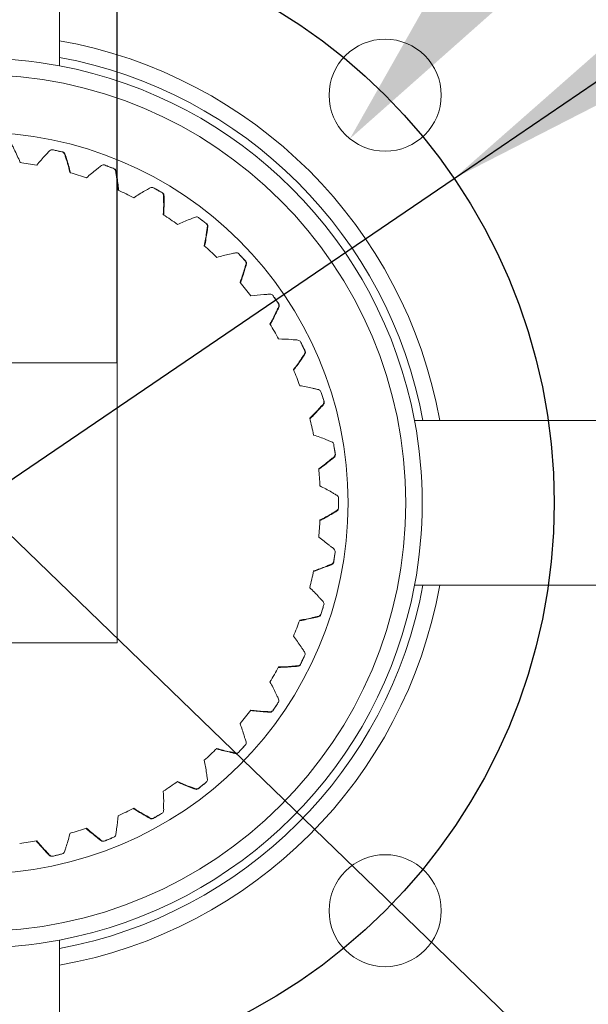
# Model space of a CAD drawing. Header units: millimetres. Extents: x 39 to 402, y 32 to 290.
# Tile 5 of 27: x 108 to 119, y 78 to 98. Entities that reach past the tile are written whole.
import ezdxf

# ---------------------------------------------------------------- set-up
doc = ezdxf.new("R2010")
doc.units = ezdxf.units.MM
doc.header["$PDSIZE"] = -1
doc.linetypes.add('CENTERX2', pattern=[20.32, 12.7, -2.54, 2.54, -2.54])
doc.layers.add('10', color=7, linetype='Continuous')
doc.styles.add('SLDTEXTSTYLE0', font='TXT', dxfattribs={"width": 0.7})
doc.styles.add('SLDTEXTSTYLE1', font='TXT', dxfattribs={"width": 0.7, "bigfont": 'bigfont'})
doc.dimstyles.new('SLDDIMSTYLE1', dxfattribs={"dimtxt": 8, "dimasz": 4.08, "dimexe": 0, "dimexo": 0.0625, "dimgap": 2, "dimtad": 0, "dimtih": 1, "dimtoh": 1, "dimlfac": 3, "dimrnd": 1e-09, "dimzin": 12, "dimdsep": 46, "dimtxsty": 'SLDTEXTSTYLE0', "dimsah": 1, "dimcen": 0, "dimadec": 0, "dimazin": 3, "dimtfac": 1, "dimtmove": 0, "dimatfit": 3, "dimfxl": 1, "dimfrac": 2, "dimtolj": 1, "dimtzin": 12, "dimarcsym": 0})
doc.dimstyles.new('SLDDIMSTYLE2', dxfattribs={"dimtxt": 8, "dimasz": 4.08, "dimexe": 0, "dimexo": 0.0625, "dimgap": 2, "dimtad": 0, "dimtih": 1, "dimtoh": 1, "dimlfac": 3, "dimrnd": 1e-09, "dimzin": 12, "dimdsep": 46, "dimtxsty": 'SLDTEXTSTYLE0', "dimsah": 1, "dimcen": 0, "dimadec": 0, "dimazin": 3, "dimtfac": 1, "dimtmove": 0, "dimatfit": 3, "dimfxl": 1, "dimfrac": 2, "dimtolj": 1, "dimtzin": 12, "dimarcsym": 0})
doc.dimstyles.new('SLDDIMSTYLE3', dxfattribs={"dimtxt": 8, "dimasz": 4.08, "dimexe": 0, "dimexo": 0.0625, "dimgap": 2, "dimtad": 2, "dimlfac": 3, "dimrnd": 1e-09, "dimzin": 12, "dimdsep": 46, "dimtxsty": 'SLDTEXTSTYLE0', "dimsah": 1, "dimcen": 0.09, "dimadec": 0, "dimazin": 3, "dimtfac": 1, "dimtmove": 0, "dimatfit": 0, "dimfxl": 1, "dimfrac": 2, "dimtolj": 1, "dimtzin": 12, "dimarcsym": 0})

# ---------------------------------------------------------------- blocks, each defined once
blk = doc.blocks.new('_D_3')
at = {"layer": '10', "transparency": 16777216}
for p, q in [((76.672, 117.062), (55.146, 117.062)), ((94.521, 99.793), (76.672, 117.062)), ((118.956, 76.152), (94.521, 99.793)), ((118.956, 76.152), (123.52, 71.737))]:
    blk.add_line(p, q, dxfattribs=at)
for points in [[(94.521, 99.793), (91.942, 102.995), (91.235, 102.265)], [(118.956, 76.152), (121.535, 72.95), (122.242, 73.681)]]:
    blk.add_solid(points, dxfattribs=at)
at = {"layer": '10', "transparency": 16777216, "char_height": 8, "attachment_point": 1, "style": 'SLDTEXTSTYLE0'}
for s, insert in [('%%c', (55.146, 127.408)), ('102', (64.551, 127.375))]:
    blk.add_mtext(s, dxfattribs=dict(at, insert=insert))
blk = doc.blocks.new('_D_4')
at = {"layer": '10', "transparency": 16777216}
for p, q in [((116.382, 94.54), (149.456, 117.062)), ((149.456, 117.062), (167.46, 117.062)), ((97.095, 81.406), (116.382, 94.54)), ((97.095, 81.406), (91.847, 77.832))]:
    blk.add_line(p, q, dxfattribs=at)
for points in [[(116.382, 94.54), (120.04, 96.416), (119.468, 97.256)], [(97.095, 81.406), (93.437, 79.53), (94.009, 78.69)]]:
    blk.add_solid(points, dxfattribs=at)
at = {"layer": '10', "transparency": 16777216, "char_height": 8, "attachment_point": 1, "style": 'SLDTEXTSTYLE0'}
for s, insert in [('%%c', (151.044, 127.408)), ('70', (160.449, 127.375))]:
    blk.add_mtext(s, dxfattribs=dict(at, insert=insert))
blk = doc.blocks.new('_D_6')
at = {"layer": '10', "color": 0, "lineweight": -2, "transparency": 16777216}
for p, q in [((148.225, 137.309), (116.841, 98.513)), ((152.305, 137.309), (148.225, 137.309))]:
    blk.add_line(p, q, dxfattribs=at)
at = {"layer": '10', "color": 0, "transparency": 16777216}
blk.add_solid([(116.313, 98.941), (117.37, 98.086), (114.275, 95.341)], dxfattribs=at)
at = {"layer": 'Defpoints', "color": 0, "transparency": 16777216}
for p in [(115.701, 97.104), (114.275, 95.341)]:
    blk.add_point(p, dxfattribs=at)
at = {"layer": '10', "color": 0, "transparency": 16777216, "insert": (154.305, 141.393), "char_height": 8, "attachment_point": 1, "style": 'SLDTEXTSTYLE0'}
blk.add_mtext('\\A1;4-M8{\\fGDT|b0|i0|c0|p2;x}12', dxfattribs=at)
blk = doc.blocks.new('_D_7')
at = {"layer": '10', "transparency": 16777216}
for p, q in [((103.905, 90.806), (103.905, 126.941)), ((109.572, 90.806), (109.572, 126.941)), ((103.905, 124.941), (97.555, 124.941)), ((109.572, 124.941), (103.905, 124.941)), ((109.572, 124.941), (125.199, 124.941))]:
    blk.add_line(p, q, dxfattribs=at)
for points in [[(103.905, 124.941), (99.825, 125.449), (99.825, 124.433)], [(109.572, 124.941), (113.652, 124.433), (113.652, 125.449)]]:
    blk.add_solid(points, dxfattribs=at)
at = {"layer": '10', "transparency": 16777216, "char_height": 8, "attachment_point": 1}
for s, insert, style in [('（22）', (104.177, 135.254), 'SLDTEXTSTYLE1'), ('17', (97.165, 135.254), 'SLDTEXTSTYLE0')]:
    blk.add_mtext(s, dxfattribs=dict(at, insert=insert, style=style))

msp = doc.modelspace()

# ---------------------------------------------------------------- linework, layer by layer
at = {"color": 7, "linetype": 'Continuous', "lineweight": 18}
for p, q in [((108.4051, 97.3256), (108.4051, 101.5376)), ((108.4051, 96.8173), (108.4051, 96.9868)), ((109.5718, 90.8063), (103.9051, 90.8063)), ((109.5718, 85.1396), (109.5718, 90.8063)), ((115.7523, 89.6396), (115.5828, 89.6396)), ((120.3031, 89.6396), (116.0911, 89.6396)), ((115.5828, 86.3063), (115.7523, 86.3063)), ((116.0911, 86.3063), (120.3031, 86.3063)), ((103.9051, 85.1396), (109.5718, 85.1396)), ((108.4051, 78.9591), (108.4051, 79.1286)), ((108.4051, 74.4083), (108.4051, 78.6203))]:
    msp.add_line(p, q, dxfattribs=at)
for centre, radius in [((114.988, 96.2225), 1.1333), ((106.7384, 87.973), 8.6667), ((106.7384, 87.973), 7.5), ((114.988, 79.7234), 1.1333)]:
    msp.add_circle(centre, radius, dxfattribs=at)
for centre, radius, start, end in [((106.7384, 80.3063), 29.1667, 113.07227, 66.92773), ((106.7384, 80.3063), 28.5, 115.08679, 64.91321), ((106.7384, 87.973), 21.6667, 124.36022, 55.63978), ((106.7384, 87.973), 9.5, 10.10418, 79.89582), ((106.7384, 87.973), 9, 79.32807, 100.67193), ((106.7384, 87.973), 9.1667, 10.47568, 79.52432), ((106.7384, 87.973), 9, 10.67193, 79.32807), ((106.7384, 87.973), 6.9409, 79.98661, 82.87053), ((106.7384, 87.973), 6.9409, 71.41519, 74.2991), ((106.7384, 87.973), 6.9409, 62.84376, 65.72767), ((106.7384, 87.973), 6.9409, 54.27233, 57.15624), ((106.7384, 87.973), 6.9409, 45.7009, 48.58481), ((106.7384, 87.973), 6.9409, 37.12947, 40.01339), ((106.7384, 87.973), 6.9409, 28.55804, 31.44196), ((106.7384, 87.973), 6.9409, 19.98661, 22.87053), ((106.7384, 87.973), 6.9409, 11.41519, 14.2991), ((106.7384, 87.973), 9, 349.32807, 10.67193), ((106.7384, 87.973), 6.9409, 2.84376, 5.72767), ((106.7384, 87.973), 6.9409, 354.27233, 357.15624), ((106.7384, 87.973), 6.9409, 345.7009, 348.58481), ((106.7384, 87.973), 9.5, 280.10418, 349.89582), ((106.7384, 87.973), 9.1667, 280.47568, 349.52432), ((106.7384, 87.973), 9, 280.67193, 349.32807), ((106.7384, 87.973), 6.9409, 337.12947, 340.01339), ((106.7384, 87.973), 6.9409, 328.55804, 331.44196), ((106.7384, 87.973), 6.9409, 319.98661, 322.87053), ((106.7384, 87.973), 6.9409, 311.41519, 314.2991), ((106.7384, 87.973), 6.9409, 302.84376, 305.72767), ((106.7384, 87.973), 6.9409, 294.27233, 297.15624), ((106.7384, 87.973), 6.9409, 285.7009, 288.58481), ((106.7384, 87.973), 6.9409, 277.12947, 280.01339), ((106.7384, 87.973), 9, 259.32807, 280.67193)]:
    msp.add_arc(centre, radius, start, end, dxfattribs=at)
for points, knots in [([(108.4051, 96.9868), (108.4051, 97.0462), (108.4051, 97.1592), (108.4051, 97.2721), (108.4051, 97.3256)], [0, 0, 0, 0, 0.5258224, 1, 1, 1, 1]), ([(107.235, 95.2626), (107.2362, 95.2625), (107.2667, 95.2614), (107.3251, 95.2522), (107.3932, 95.2585), (107.4296, 95.2374), (107.4506, 95.2079), (107.5025, 95.0939), (107.5637, 94.9742), (107.605, 94.8722), (107.6105, 94.8588)], [0, 0, 0, 0, 0.005762, 0.1455795, 0.2854734, 0.3139484, 0.3424184, 0.4597452, 0.9289691, 1, 1, 1, 1]), ([(108.6168, 94.6548), (108.5956, 94.7409), (108.5681, 94.853), (108.5199, 94.9796), (108.5087, 95.0425), (108.4689, 95.0758), (108.4196, 95.0817), (108.3587, 95.099), (108.3, 95.1091), (108.2517, 95.1234), (108.204, 95.1044), (108.1691, 95.0553), (108.0716, 94.9604), (108.0018, 94.8762), (107.9453, 94.8081)], [0, 0, 0, 0, 0.2381547, 0.3101299, 0.3681482, 0.4037857, 0.4411066, 0.4998074, 0.5745174, 0.6035796, 0.6318535, 0.7054873, 0.7618453, 1, 1, 1, 1]), ([(108.3159, 95.1071), (108.3171, 95.1069), (108.3471, 95.1013), (108.4035, 95.0835), (108.4717, 95.0795), (108.5046, 95.0533), (108.521, 95.021), (108.5553, 94.9005), (108.5979, 94.773), (108.6236, 94.666), (108.627, 94.652)], [0, 0, 0, 0, 0.00576202, 0.14557945, 0.28547345, 0.31394842, 0.34241836, 0.45974524, 0.92896911, 1, 1, 1, 1]), ([(109.5917, 94.3003), (109.5836, 94.3885), (109.5731, 94.5034), (109.5442, 94.6358), (109.5426, 94.6997), (109.5082, 94.7386), (109.4603, 94.7518), (109.4027, 94.7779), (109.3462, 94.7966), (109.3005, 94.818), (109.2505, 94.8064), (109.2087, 94.763), (109.0981, 94.6836), (109.0165, 94.6108), (108.9506, 94.5519)], [0, 0, 0, 0, 0.2381547, 0.3101299, 0.3681482, 0.4037857, 0.4411066, 0.4998074, 0.5745174, 0.6035796, 0.6318535, 0.7054873, 0.7618453, 1, 1, 1, 1]), ([(109.3616, 94.7924), (109.3627, 94.792), (109.3915, 94.7819), (109.4447, 94.7559), (109.5115, 94.7418), (109.5401, 94.711), (109.5516, 94.6766), (109.5675, 94.5524), (109.5907, 94.4199), (109.6001, 94.3103), (109.6014, 94.2959)], [0, 0, 0, 0, 0.005762, 0.1455795, 0.2854734, 0.3139484, 0.3424184, 0.4597452, 0.9289691, 1, 1, 1, 1]), ([(110.5028, 93.8043), (110.508, 93.8928), (110.5147, 94.008), (110.506, 94.1432), (110.5138, 94.2066), (110.4856, 94.2502), (110.4403, 94.2704), (110.3872, 94.3048), (110.334, 94.3318), (110.292, 94.3597), (110.2409, 94.3556), (110.1931, 94.319), (110.072, 94.257), (109.9804, 94.1971), (109.9064, 94.1487)], [0, 0, 0, 0, 0.2381547, 0.3101299, 0.3681482, 0.4037857, 0.4411066, 0.4998074, 0.5745174, 0.6035796, 0.6318535, 0.7054873, 0.7618453, 1, 1, 1, 1]), ([(110.3486, 94.3252), (110.3497, 94.3247), (110.3767, 94.3105), (110.4254, 94.2768), (110.4894, 94.2529), (110.5131, 94.2181), (110.5193, 94.1824), (110.5165, 94.0572), (110.5197, 93.9228), (110.5127, 93.813), (110.5118, 93.7986)], [0, 0, 0, 0, 0.005762, 0.1455795, 0.2854734, 0.3139484, 0.3424184, 0.4597452, 0.9289691, 1, 1, 1, 1]), ([(111.3299, 93.1782), (111.3482, 93.2649), (111.372, 93.3778), (111.3835, 93.5128), (111.4007, 93.5743), (111.3793, 93.6216), (111.3375, 93.6483), (111.2902, 93.6903), (111.2416, 93.7248), (111.2042, 93.7587), (111.1531, 93.7623), (111.1003, 93.7332), (110.9713, 93.69), (110.8719, 93.6444), (110.7915, 93.6076)], [0, 0, 0, 0, 0.2381547, 0.3101299, 0.3681482, 0.4037857, 0.4411066, 0.4998074, 0.5745174, 0.6035796, 0.6318535, 0.7054873, 0.7618453, 1, 1, 1, 1]), ([(111.2551, 93.7162), (111.2561, 93.7155), (111.2806, 93.6974), (111.3237, 93.6569), (111.3835, 93.6237), (111.4017, 93.5858), (111.4025, 93.5496), (111.3811, 93.4262), (111.3642, 93.2928), (111.3409, 93.1853), (111.3379, 93.1711)], [0, 0, 0, 0, 0.00576202, 0.14557945, 0.28547345, 0.31394842, 0.34241836, 0.45974524, 0.92896911, 1, 1, 1, 1]), ([(112.0544, 92.4357), (112.0854, 92.5187), (112.1258, 92.6268), (112.1573, 92.7586), (112.1835, 92.8168), (112.1694, 92.8668), (112.132, 92.8995), (112.0914, 92.948), (112.0486, 92.9894), (112.0167, 93.0285), (111.9666, 93.0397), (111.9101, 93.0188), (111.7761, 92.9952), (111.671, 92.965), (111.586, 92.9406)], [0, 0, 0, 0, 0.2381547, 0.3101299, 0.3681482, 0.4037857, 0.4411066, 0.4998074, 0.5745174, 0.6035796, 0.6318535, 0.7054873, 0.7618453, 1, 1, 1, 1]), ([(112.0606, 92.9789), (112.0615, 92.978), (112.0831, 92.9565), (112.1197, 92.91), (112.1738, 92.8683), (112.1862, 92.8281), (112.1816, 92.7922), (112.142, 92.6733), (112.1054, 92.5439), (112.0664, 92.4411), (112.0613, 92.4275)], [0, 0, 0, 0, 0.005762, 0.1455795, 0.2854734, 0.3139484, 0.3424184, 0.4597452, 0.9289691, 1, 1, 1, 1]), ([(112.6602, 91.5936), (112.7032, 91.671), (112.7592, 91.7719), (112.81, 91.8975), (112.8446, 91.9512), (112.8381, 92.0027), (112.806, 92.0406), (112.7732, 92.0947), (112.737, 92.142), (112.7112, 92.1853), (112.6634, 92.2039), (112.6044, 92.1916), (112.4684, 92.1883), (112.3599, 92.1741), (112.2722, 92.1626)], [0, 0, 0, 0, 0.2381547, 0.3101299, 0.3681482, 0.4037857, 0.4411066, 0.4998074, 0.5745174, 0.6035796, 0.6318535, 0.7054873, 0.7618453, 1, 1, 1, 1]), ([(112.7473, 92.1298), (112.748, 92.1288), (112.7662, 92.1043), (112.7954, 92.0528), (112.8427, 92.0035), (112.849, 91.9619), (112.839, 91.9271), (112.7822, 91.8155), (112.7268, 91.693), (112.6728, 91.5971), (112.6657, 91.5845)], [0, 0, 0, 0, 0.00576202, 0.14557945, 0.28547345, 0.31394842, 0.34241836, 0.45974524, 0.92896911, 1, 1, 1, 1]), ([(113.1337, 90.6705), (113.1878, 90.7407), (113.2582, 90.8321), (113.3271, 90.9488), (113.3693, 90.9967), (113.3706, 91.0486), (113.3445, 91.0908), (113.3201, 91.1492), (113.2913, 91.2014), (113.2723, 91.2481), (113.2278, 91.2736), (113.1676, 91.2702), (113.0326, 91.2872), (112.9233, 91.2893), (112.8348, 91.291)], [0, 0, 0, 0, 0.2381547, 0.3101299, 0.3681482, 0.4037857, 0.4411066, 0.4998074, 0.5745174, 0.6035796, 0.6318535, 0.7054873, 0.7618453, 1, 1, 1, 1]), ([(113.2997, 91.1878), (113.3003, 91.1867), (113.3146, 91.1597), (113.3358, 91.1045), (113.3752, 91.0487), (113.3752, 91.0066), (113.3602, 90.9737), (113.2874, 90.8718), (113.2143, 90.7589), (113.1467, 90.6721), (113.1378, 90.6607)], [0, 0, 0, 0, 0.00576202, 0.14557945, 0.28547345, 0.31394842, 0.34241836, 0.45974524, 0.92896911, 1, 1, 1, 1]), ([(113.4643, 89.6872), (113.5282, 89.7486), (113.6115, 89.8284), (113.6971, 89.9335), (113.7459, 89.9746), (113.7549, 90.0258), (113.7354, 90.0714), (113.7199, 90.1328), (113.6993, 90.1887), (113.6875, 90.2377), (113.6473, 90.2695), (113.5873, 90.2752), (113.4563, 90.3121), (113.3485, 90.3305), (113.2613, 90.3454)], [0, 0, 0, 0, 0.23815471, 0.31012994, 0.36814825, 0.4037857, 0.44110662, 0.49980744, 0.57451739, 0.60357962, 0.63185353, 0.70548734, 0.76184529, 1, 1, 1, 1]), ([(113.7056, 90.1739), (113.706, 90.1728), (113.7161, 90.144), (113.7288, 90.0862), (113.7595, 90.0252), (113.7532, 89.9836), (113.7335, 89.9532), (113.6463, 89.8633), (113.5572, 89.7626), (113.4774, 89.6869), (113.4669, 89.6769)], [0, 0, 0, 0, 0.005762, 0.1455795, 0.2854734, 0.3139484, 0.3424184, 0.4597452, 0.9289691, 1, 1, 1, 1]), ([(116.0911, 89.6396), (116.0376, 89.6396), (115.9247, 89.6396), (115.8117, 89.6396), (115.7523, 89.6396)], [0, 0, 0, 0, 0.4741776, 1, 1, 1, 1]), ([(113.6447, 88.6657), (113.717, 88.7168), (113.8113, 88.7833), (113.9115, 88.8745), (113.966, 88.9079), (113.9825, 88.9571), (113.97, 89.0051), (113.9639, 89.0681), (113.9518, 89.1265), (113.9474, 89.1767), (113.9124, 89.2142), (113.8539, 89.2287), (113.7299, 89.2847), (113.626, 89.319), (113.542, 89.3467)], [0, 0, 0, 0, 0.2381547, 0.3101299, 0.3681482, 0.4037857, 0.4411066, 0.4998074, 0.5745174, 0.6035796, 0.6318535, 0.7054873, 0.7618453, 1, 1, 1, 1]), ([(113.9591, 89.0899), (113.9619, 89.0669), (113.9682, 89.0149), (113.987, 88.9558), (113.9746, 88.9156), (113.9505, 88.8885), (113.8509, 88.8126), (113.7478, 88.7263), (113.6576, 88.6633), (113.6457, 88.6551)], [0, 0, 0, 0, 0.1155901, 0.2603942, 0.2898686, 0.3193378, 0.4407828, 0.926476, 1, 1, 1, 1]), ([(113.6708, 87.6286), (113.75, 87.6684), (113.8531, 87.7201), (113.9658, 87.7953), (114.0246, 87.8202), (114.0483, 87.8664), (114.0431, 87.9158), (114.0464, 87.979), (114.0431, 88.0385), (114.0463, 88.0888), (114.0172, 88.1311), (113.9616, 88.1542), (113.8473, 88.2281), (113.7497, 88.2774), (113.6708, 88.3173)], [0, 0, 0, 0, 0.2381547, 0.3101299, 0.3681482, 0.4037857, 0.4411066, 0.4998074, 0.5745174, 0.6035796, 0.6318535, 0.7054873, 0.7618453, 1, 1, 1, 1]), ([(114.0448, 88.0226), (114.0448, 88.0214), (114.046, 87.9909), (114.0412, 87.9319), (114.0525, 87.8645), (114.0342, 87.8266), (114.0064, 87.8034), (113.8966, 87.7432), (113.7818, 87.6732), (113.6832, 87.6244), (113.6702, 87.618)], [0, 0, 0, 0, 0.00576202, 0.14557945, 0.28547345, 0.31394842, 0.34241836, 0.45974524, 0.92896911, 1, 1, 1, 1]), ([(113.542, 86.5992), (113.6262, 86.6268), (113.7359, 86.6626), (113.8586, 86.7201), (113.9205, 86.736), (113.9507, 86.7782), (113.953, 86.8277), (113.9657, 86.8897), (113.9713, 86.949), (113.9819, 86.9983), (113.9595, 87.0445), (113.9079, 87.0756), (113.8059, 87.1657), (113.7168, 87.229), (113.6447, 87.2803)], [0, 0, 0, 0, 0.2381547, 0.3101299, 0.3681482, 0.4037857, 0.4411066, 0.4998074, 0.5745174, 0.6035796, 0.6318535, 0.7054873, 0.7618453, 1, 1, 1, 1]), ([(113.9706, 86.9331), (113.9704, 86.9319), (113.9671, 86.9015), (113.9535, 86.8439), (113.9547, 86.7756), (113.9309, 86.7409), (113.9, 86.7221), (113.7824, 86.6789), (113.6584, 86.6268), (113.5537, 86.5932), (113.5399, 86.5888)], [0, 0, 0, 0, 0.00576202, 0.14557945, 0.28547345, 0.31394842, 0.34241836, 0.45974524, 0.92896911, 1, 1, 1, 1]), ([(113.2613, 85.6006), (113.3487, 85.6152), (113.4625, 85.6343), (113.5923, 85.6729), (113.6559, 85.6794), (113.6921, 85.7166), (113.7017, 85.7653), (113.7235, 85.8247), (113.7379, 85.8825), (113.7558, 85.9296), (113.7405, 85.9786), (113.6941, 86.0171), (113.6067, 86.1213), (113.528, 86.1973), (113.4643, 86.2587)], [0, 0, 0, 0, 0.23815471, 0.31012994, 0.36814825, 0.4037857, 0.44110662, 0.49980744, 0.57451739, 0.60357962, 0.63185353, 0.70548734, 0.76184529, 1, 1, 1, 1]), ([(115.7523, 86.3063), (115.8117, 86.3063), (115.9247, 86.3063), (116.0376, 86.3063), (116.0911, 86.3063)], [0, 0, 0, 0, 0.5258224, 1, 1, 1, 1]), ([(113.7348, 85.8668), (113.7345, 85.8656), (113.7267, 85.8361), (113.7046, 85.7812), (113.6956, 85.7135), (113.667, 85.6827), (113.6336, 85.6687), (113.5109, 85.6435), (113.3805, 85.6105), (113.2719, 85.5929), (113.2576, 85.5906)], [0, 0, 0, 0, 0.005762, 0.1455795, 0.2854734, 0.3139484, 0.3424184, 0.4597452, 0.9289691, 1, 1, 1, 1]), ([(112.8348, 84.6549), (112.9234, 84.6564), (113.0388, 84.6583), (113.173, 84.6771), (113.2368, 84.674), (113.2782, 84.7054), (113.2949, 84.7521), (113.3253, 84.8076), (113.3482, 84.8626), (113.3729, 84.9066), (113.365, 84.9573), (113.3249, 85.0022), (113.254, 85.1184), (113.1875, 85.2052), (113.1337, 85.2754)], [0, 0, 0, 0, 0.2381547, 0.3101299, 0.3681482, 0.4037857, 0.4411066, 0.4998074, 0.5745174, 0.6035796, 0.6318535, 0.7054873, 0.7618453, 1, 1, 1, 1]), ([(113.3428, 84.8476), (113.3423, 84.8465), (113.3301, 84.8185), (113.3002, 84.7674), (113.2811, 84.7018), (113.2482, 84.6756), (113.2131, 84.6668), (113.088, 84.6601), (112.9542, 84.6469), (112.8442, 84.6457), (112.8297, 84.6455)], [0, 0, 0, 0, 0.005762, 0.1455795, 0.2854734, 0.3139484, 0.3424184, 0.4597452, 0.9289691, 1, 1, 1, 1]), ([(112.2722, 83.7833), (112.36, 83.7716), (112.4744, 83.7563), (112.6099, 83.7549), (112.6725, 83.7423), (112.7181, 83.7672), (112.7416, 83.8109), (112.7799, 83.8612), (112.8108, 83.9122), (112.8417, 83.952), (112.8415, 84.0033), (112.8086, 84.0537), (112.7558, 84.1792), (112.7029, 84.2749), (112.6602, 84.3524)], [0, 0, 0, 0, 0.2381547, 0.3101299, 0.3681482, 0.4037857, 0.4411066, 0.4998074, 0.5745174, 0.6035796, 0.6318535, 0.7054873, 0.7618453, 1, 1, 1, 1]), ([(112.8032, 83.8981), (112.8025, 83.8971), (112.7864, 83.8713), (112.7491, 83.8252), (112.7205, 83.7632), (112.6841, 83.7422), (112.648, 83.7387), (112.5234, 83.7508), (112.3891, 83.7577), (112.2801, 83.7728), (112.2658, 83.7748)], [0, 0, 0, 0, 0.005762, 0.1455795, 0.2854734, 0.3139484, 0.3424184, 0.4597452, 0.9289691, 1, 1, 1, 1]), ([(111.586, 83.0054), (111.6711, 82.9806), (111.7819, 82.9485), (111.9156, 82.9269), (111.9757, 82.9051), (112.0245, 82.9229), (112.0542, 82.9626), (112.0996, 83.0067), (112.1377, 83.0525), (112.1743, 83.0873), (112.1817, 83.138), (112.1566, 83.1928), (112.1231, 83.3247), (112.0851, 83.4273), (112.0544, 83.5102)], [0, 0, 0, 0, 0.2381547, 0.3101299, 0.3681482, 0.4037857, 0.4411066, 0.4998074, 0.5745174, 0.6035796, 0.6318535, 0.7054873, 0.7618453, 1, 1, 1, 1]), ([(112.1281, 83.0398), (112.1273, 83.0388), (112.1075, 83.0157), (112.0638, 82.9757), (112.0263, 82.9186), (111.9871, 82.9033), (111.9509, 82.9052), (111.8295, 82.9358), (111.6977, 82.9626), (111.5922, 82.9938), (111.5783, 82.9979)], [0, 0, 0, 0, 0.005762, 0.1455795, 0.2854734, 0.3139484, 0.3424184, 0.4597452, 0.9289691, 1, 1, 1, 1]), ([(110.7915, 82.3384), (110.8719, 82.3012), (110.9767, 82.2529), (111.1057, 82.2116), (111.1619, 82.1812), (111.2128, 82.1915), (111.2481, 82.2263), (111.2996, 82.2631), (111.3441, 82.3028), (111.3854, 82.3317), (111.4003, 82.3808), (111.3837, 82.4387), (111.3702, 82.5741), (111.3479, 82.6812), (111.3299, 82.7678)], [0, 0, 0, 0, 0.2381547, 0.3101299, 0.3681482, 0.4037857, 0.4411066, 0.4998074, 0.5745174, 0.6035796, 0.6318535, 0.7054873, 0.7618453, 1, 1, 1, 1]), ([(111.3327, 82.2916), (111.3317, 82.2908), (111.3087, 82.2708), (111.2595, 82.2378), (111.2139, 82.187), (111.1729, 82.1776), (111.1374, 82.1849), (111.0218, 82.2332), (110.8956, 82.2794), (110.7959, 82.326), (110.7828, 82.3321)], [0, 0, 0, 0, 0.00576202, 0.14557945, 0.28547345, 0.31394842, 0.34241836, 0.45974524, 0.92896911, 1, 1, 1, 1]), ([(109.9064, 81.7972), (109.9804, 81.7485), (110.0768, 81.6851), (110.1983, 81.6251), (110.2493, 81.5866), (110.3011, 81.5892), (110.3413, 81.6184), (110.3976, 81.6471), (110.4475, 81.6797), (110.4927, 81.7021), (110.5148, 81.7484), (110.5069, 81.8081), (110.5138, 81.944), (110.5077, 82.0533), (110.5028, 82.1416)], [0, 0, 0, 0, 0.2381547, 0.3101299, 0.3681482, 0.4037857, 0.4411066, 0.4998074, 0.5745174, 0.6035796, 0.6318535, 0.7054873, 0.7618453, 1, 1, 1, 1]), ([(110.4346, 81.6703), (110.4336, 81.6697), (110.4078, 81.6534), (110.3542, 81.6281), (110.3016, 81.5846), (110.2596, 81.5814), (110.2256, 81.5939), (110.1185, 81.6589), (110.0005, 81.7234), (109.909, 81.7843), (109.8969, 81.7924)], [0, 0, 0, 0, 0.005762, 0.1455795, 0.2854734, 0.3139484, 0.3424184, 0.4597452, 0.9289691, 1, 1, 1, 1]), ([(108.9506, 81.394), (109.0165, 81.3349), (109.1024, 81.2578), (109.2135, 81.1803), (109.2582, 81.1347), (109.3099, 81.1295), (109.3539, 81.1524), (109.414, 81.1724), (109.4681, 81.1972), (109.5161, 81.2126), (109.5449, 81.2551), (109.546, 81.3153), (109.5731, 81.4487), (109.5834, 81.5576), (109.5917, 81.6457)], [0, 0, 0, 0, 0.2381547, 0.3101299, 0.3681482, 0.4037857, 0.4411066, 0.4998074, 0.5745174, 0.6035796, 0.6318535, 0.7054873, 0.7618453, 1, 1, 1, 1]), ([(107.9453, 81.1378), (108.0017, 81.0695), (108.0751, 80.9805), (108.1735, 80.8873), (108.2109, 80.8355), (108.2612, 80.8227), (108.3081, 80.8388), (108.3705, 80.8496), (108.4278, 80.866), (108.4775, 80.8741), (108.5123, 80.9118), (108.5224, 80.9713), (108.569, 81.0991), (108.5954, 81.2052), (108.6168, 81.2911)], [0, 0, 0, 0, 0.2381547, 0.3101299, 0.3681482, 0.4037857, 0.4411066, 0.4998074, 0.5745174, 0.6035796, 0.6318535, 0.7054873, 0.7618453, 1, 1, 1, 1]), ([(109.4539, 81.1898), (109.4528, 81.1893), (109.4249, 81.1771), (109.3682, 81.16), (109.3096, 81.1249), (109.2677, 81.128), (109.2359, 81.1455), (109.1397, 81.2257), (109.0327, 81.307), (108.9512, 81.3809), (108.9405, 81.3907)], [0, 0, 0, 0, 0.005762, 0.1455795, 0.2854734, 0.3139484, 0.3424184, 0.4597452, 0.9289691, 1, 1, 1, 1]), ([(108.4126, 80.8609), (108.4115, 80.8605), (108.382, 80.8526), (108.3234, 80.8442), (108.2603, 80.8181), (108.2193, 80.8275), (108.1904, 80.8495), (108.1073, 80.9431), (108.0135, 81.0395), (107.944, 81.1248), (107.9348, 81.136)], [0, 0, 0, 0, 0.005762, 0.1455795, 0.2854734, 0.3139484, 0.3424184, 0.4597452, 0.9289691, 1, 1, 1, 1]), ([(108.4051, 78.6203), (108.4051, 78.6738), (108.4051, 78.7867), (108.4051, 78.8997), (108.4051, 78.9591)], [0, 0, 0, 0, 0.4741776, 1, 1, 1, 1])]:
    msp.add_open_spline(points, degree=3, knots=knots, dxfattribs=at)
at = {"layer": '10', "linetype": 'CENTERX2'}
for radius in [17, 11.6667]:
    msp.add_circle((106.7384, 87.973), radius, dxfattribs=at)

# ---------------------------------------------------------------- dimensions: what is measured, and where the dimension line sits
at = {"layer": '10'}
dim = msp.add_diameter_dim_2p(p1=(115.7008, 97.1037), p2=(114.2752, 95.3414), text='4-M8{\\fGDT|b0|i0|c0|p2;x}12', dimstyle='SLDDIMSTYLE2', override={"dimpost": '<>'}, dxfattribs=at)
dim.commit()
dim.dimension.update_dxf_attribs({"geometry": '_D_6', "text_midpoint": (172.5955, 137.3087), "dimtype": 163})
dim = msp.add_linear_dim(base=(103.9051, 124.9414), p1=(109.5718, 90.8063), p2=(103.9051, 90.8063), text='<>（22）', dimstyle='SLDDIMSTYLE3', dxfattribs=at)
dim.commit()
dim.dimension.update_dxf_attribs({"geometry": '_D_7', "text_midpoint": (111.1821, 124.9414), "dimtype": 160})
for p1, p2, picture, middle in [((94.5206, 99.7935), (118.9563, 76.1524), '_D_3', (65.1149, 123.0343)), ((116.3816, 94.5396), (97.0953, 81.4063), '_D_4', (159.2519, 123.0343))]:
    dim = msp.add_diameter_dim_2p(p1=p1, p2=p2, dimstyle='SLDDIMSTYLE1', dxfattribs=at)
    dim.commit()
    dim.dimension.update_dxf_attribs({"geometry": picture, "text_midpoint": middle, "dimtype": 163})

doc.saveas('drawing.dxf')
